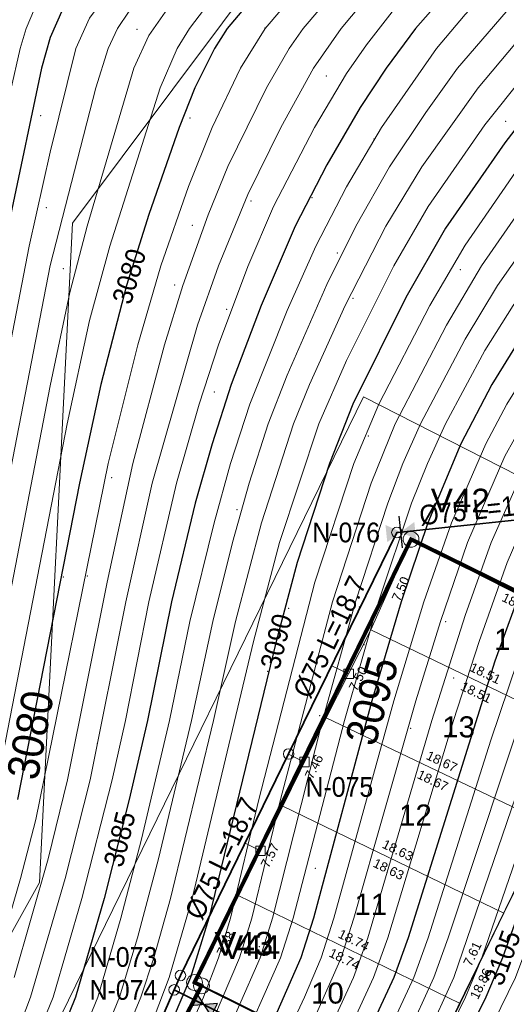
# Model space of a CAD drawing. Header units: metres. Extents: x 295850 to 310263, y 8095845 to 8104014.
# Tile 17 of 78: x 296105 to 296142, y 8096175 to 8096250. Entities that reach past the tile are written whole.
import ezdxf
from ezdxf.enums import TextEntityAlignment as Align

# ---------------------------------------------------------------- set-up
doc = ezdxf.new("R2010")
doc.units = ezdxf.units.M
doc.linetypes.add('CENTER', pattern=[5.08, 3.175, -0.635, 0.635, -0.635])
for name, color, linetype, lineweight in [('ALIN-AV1', 8, 'CENTER', 13), ('ALIN-C03', 8, 'CENTER', 13), ('AP-CONEX', 150, 'Continuous', 18), ('AP-NODOS', 1, 'Continuous', 18), ('AP-NODOS-TXT', 1, 'Continuous', 18), ('AP-RED-075', 5, 'Continuous', 35), ('AP-RED-TXT', 5, 'Continuous', 18), ('AP-VALVULAS', 42, 'Continuous', 25), ('C-TOPO-MAJR', 33, 'Continuous', 25), ('C-TOPO-MINR', 253, 'Continuous', 13), ('C-TOPO-PNTS', 8, 'Continuous', 9), ('C-TOPO-TEXT', 33, 'Continuous', 13), ('C-TOPO-TEXT-500', 33, 'Continuous', 13), ('LOTE', 7, 'Continuous', 18), ('LOTE_MEDIDAS', 8, 'Continuous', 13), ('LOTE_NUMERO', 8, 'Continuous', 13), ('MANZANA', 3, 'Continuous', 25), ('PERIMETRO', 1, 'Continuous', 35), ('RELIEVE_LIMITE', 6, 'Continuous', 18), ('VERTICES', 1, 'Continuous', 13), ('VIA_BORDE', 8, 'Continuous', 18)]:
    doc.layers.add(name, color=color, linetype=linetype, lineweight=lineweight)
doc.styles.add('ARIAL', font='arial.ttf')

# ---------------------------------------------------------------- blocks, each defined once
blk = doc.blocks.new('PUNTOS_TOPOGRAFICOS')
at = {"layer": 'C-TOPO-PNTS'}
for p in [(296113.595, 8096248.853, 3077.82), (296123.295, 8096248.969, 3081.112), (296127.954, 8096245.327, 3083.512), (296106.289, 8096242.304, 3075.48), (296117.625, 8096242.136, 3080.264), (296141.557, 8096241.884, 3089.52), (296131.575, 8096240.535, 3085.994), (296126.862, 8096236.09, 3085.092), (296106.709, 8096235.334, 3076.44), (296122.244, 8096235.838, 3083.202), (296117.793, 8096233.991, 3081.625), (296128.793, 8096231.892, 3086.848), (296107.992, 8096230.69, 3077.628), (296138.114, 8096230.632, 3091.355), (296116.45, 8096229.456, 3081.728), (296129.969, 8096228.449, 3088.168), (296120.396, 8096227.609, 3083.858), (296119.469, 8096221.338, 3084.474), (296131.15, 8096218.005, 3091.202), (296111.663, 8096214.846, 3081.294), (296121.17, 8096212.411, 3086.842), (296135.091, 8096209.891, 3095.03), (296107.992, 8096207.31, 3080.076), (296109.816, 8096207.372, 3081.08), (296125.099, 8096204.937, 3090.158), (296130.473, 8096205.021, 3093.25), (296137.022, 8096203.93, 3097.24), (296130.809, 8096202.166, 3093.926), (296123.498, 8096200.151, 3089.938), (296137.61, 8096199.647, 3098.392), (296127.45, 8096196.792, 3092.81), (296134.348, 8096195.832, 3097.138), (296110.572, 8096194.693, 3082.88), (296127.121, 8096185.205, 3094.434), (296122.87, 8096179.253, 3092.582)]:
    blk.add_point(p, dxfattribs=at)
blk = doc.blocks.new('CURVAS_NIVEL')
at = {"layer": 'C-TOPO-MAJR'}
for points, elevation in [([(296165.494, 8096295.483), (296156.494, 8096278.2), (296150.494, 8096268.263), (296145.994, 8096261.64), (296142.994, 8096257.903), (296136.994, 8096251.518), (296134.72, 8096248.92), (296132.506, 8096245.92), (296130.513, 8096242.92), (296127.994, 8096238.578), (296125.587, 8096233.92), (296123.01, 8096227.92), (296120.742, 8096221.92), (296119.284, 8096217.42), (296118.016, 8096212.92), (296116.218, 8096205.42), (296114.399, 8096196.42), (296113.008, 8096190.42), (296111.097, 8096182.92), (296108.935, 8096175.42), (296107.095, 8096170.92), (296103.128, 8096163.42)], 3085), ([(296173.295, 8096292.42), (296162.494, 8096271.335), (296158.276, 8096263.92), (296154.994, 8096258.771), (296148.174, 8096248.92), (296141.494, 8096240.238), (296136.994, 8096233.767), (296133.994, 8096228.508), (296129.959, 8096220.42), (296128.191, 8096215.92), (296125.748, 8096208.42), (296124.162, 8096202.42), (296119.053, 8096181.42), (296117.645, 8096176.92), (296115.105, 8096170.92), (296109.074, 8096158.92), (296102.353, 8096143.92)], 3090), ([(296186.494, 8096299.698), (296181.655, 8096290.92), (296170.993, 8096268.42), (296168.754, 8096263.92), (296166.316, 8096259.42), (296163.651, 8096254.92), (296161.682, 8096251.92), (296147.494, 8096232.411), (296143.291, 8096226.42), (296140.526, 8096221.92), (296138.171, 8096217.42), (296135.669, 8096211.42), (296133.635, 8096205.42), (296131.405, 8096197.92), (296126.987, 8096181.42), (296126.024, 8096178.42), (296123.38, 8096172.42)], 3095), ([(296196.994, 8096303.851), (296189.191, 8096287.92), (296182.303, 8096271.42), (296177.695, 8096260.92), (296174.648, 8096254.92), (296172.934, 8096251.92), (296170.924, 8096248.92), (296155.502, 8096227.92), (296150.255, 8096220.42), (296147.307, 8096215.92), (296144.882, 8096211.42), (296142.994, 8096207.095), (296140.753, 8096200.92), (296134.156, 8096179.92), (296133.068, 8096176.92), (296130.295, 8096170.92)], 3100), ([(296204.906, 8096302.92), (296196.948, 8096284.92), (296188.617, 8096263.92), (296184.73, 8096254.92), (296181.473, 8096248.92), (296177.673, 8096242.92), (296174.494, 8096238.363), (296161.369, 8096220.42), (296156.383, 8096212.92), (296153.812, 8096208.42), (296150.494, 8096202.035), (296147.991, 8096196.42), (296145.056, 8096188.92), (296141.32, 8096178.42), (296140.055, 8096175.42), (296129.062, 8096152.92)], 3105), ([(296158.137, 8096299.92), (296153.018, 8096289.42), (296150.494, 8096284.673), (296144.494, 8096275.196), (296142.918, 8096272.92), (296140.582, 8096269.92), (296133.994, 8096262.756), (296122.943, 8096251.92), (296120.438, 8096248.92), (296119.468, 8096247.42), (296117.974, 8096244.42), (296116.793, 8096241.42), (296114.494, 8096234.825), (296112.786, 8096229.42), (296110.854, 8096221.92), (296109.225, 8096214.42), (296104.516, 8096190.42)], 3080), ([(296144.666, 8096292.42), (296142.991, 8096289.42), (296139.313, 8096283.42), (296138.291, 8096281.92), (296135.933, 8096278.92), (296132.072, 8096274.42), (296129.494, 8096271.649), (296124.994, 8096267.175), (296109.994, 8096253.084), (296108.989, 8096251.92), (296107.966, 8096250.42), (296106.994, 8096248.249), (296106.351, 8096245.92), (296103.994, 8096234.737)], 3075)]:
    blk.add_lwpolyline(points, dxfattribs=dict(at, elevation=elevation))
at = {"layer": 'C-TOPO-MINR'}
for points, elevation in [([(296159.734, 8096295.42), (296154.994, 8096285.885), (296152.821, 8096281.92), (296145.994, 8096271.132), (296142.994, 8096266.885), (296139.101, 8096262.42), (296128.719, 8096251.92), (296126.205, 8096248.92), (296125.144, 8096247.42), (296123.414, 8096244.42), (296120.494, 8096238.445), (296118.994, 8096234.779), (296117.063, 8096229.42), (296115.687, 8096224.92), (296113.265, 8096215.92), (296111.318, 8096206.92), (296108.323, 8096191.92), (296106.855, 8096185.92), (296104.279, 8096176.92)], 3082), ([(296161.646, 8096295.42), (296154.74, 8096281.92), (296152.068, 8096277.42), (296147.494, 8096270.187), (296144.225, 8096265.42), (296142.994, 8096263.848), (296140.384, 8096260.92), (296131.573, 8096251.92), (296129.077, 8096248.92), (296126.994, 8096245.92), (296124.499, 8096241.42), (296121.994, 8096236.326), (296119.786, 8096230.92), (296118.194, 8096226.42), (296114.746, 8096214.42), (296112.753, 8096205.42), (296110.029, 8096191.92), (296108.138, 8096184.42), (296105.519, 8096175.42), (296104.365, 8096172.42)], 3083), ([(296164.367, 8096296.92), (296158.203, 8096284.92), (296154.994, 8096278.974), (296148.479, 8096268.42), (296144.494, 8096262.706), (296141.494, 8096259.205), (296133.121, 8096250.42), (296130.994, 8096247.679), (296129.494, 8096245.513), (296127.057, 8096241.42), (296123.961, 8096235.42), (296121.994, 8096230.857), (296119.767, 8096224.92), (296118.306, 8096220.42), (296116.581, 8096214.42), (296114.485, 8096205.42), (296112.716, 8096196.42), (296111.708, 8096191.92), (296109.414, 8096182.92), (296107.233, 8096175.42), (296105.494, 8096171.144), (296100.994, 8096162.388)], 3084), ([(296167.362, 8096295.42), (296157.163, 8096275.92), (296151.756, 8096266.92), (296147.494, 8096260.635), (296142.994, 8096254.857), (296138.494, 8096249.979), (296136.322, 8096247.42), (296132.154, 8096241.42), (296129.494, 8096236.92), (296127.156, 8096232.42), (296124.994, 8096227.531), (296122.162, 8096220.42), (296120.696, 8096215.92), (296119.435, 8096211.42), (296117.609, 8096203.92), (296116.068, 8096196.42), (296113.93, 8096187.42), (296112.37, 8096181.42), (296110.615, 8096175.42), (296108.775, 8096170.92), (296104.022, 8096161.92)], 3086), ([(296168.494, 8096294.018), (296158.284, 8096274.42), (296153.494, 8096266.338), (296148.994, 8096259.66), (296144.494, 8096253.548), (296137.91, 8096245.92), (296135.494, 8096242.559), (296132.756, 8096238.42), (296130.189, 8096233.92), (296127.994, 8096229.5), (296124.994, 8096222.62), (296123.551, 8096218.92), (296122.101, 8096214.42), (296120.83, 8096209.92), (296119.339, 8096203.92), (296117.73, 8096196.42), (296115.217, 8096185.92), (296113.636, 8096179.92), (296112.268, 8096175.42), (296110.418, 8096170.92), (296105.654, 8096161.92), (296103.557, 8096157.42)], 3087), ([(296170.33, 8096293.92), (296159.417, 8096272.92), (296154.068, 8096263.92), (296148.994, 8096256.529), (296144.504, 8096250.42), (296139.473, 8096244.42), (296135.21, 8096238.42), (296132.462, 8096233.92), (296129.395, 8096227.92), (296126.673, 8096221.92), (296125.466, 8096218.92), (296123.035, 8096211.42), (296121.074, 8096203.92), (296119.39, 8096196.42), (296116.124, 8096182.92), (296114.875, 8096178.42), (296113.894, 8096175.42), (296112.016, 8096170.92), (296107.291, 8096161.92), (296105.849, 8096158.92), (296100.434, 8096146.92)], 3088), ([(296172.216, 8096293.92), (296160.564, 8096271.42), (296155.23, 8096262.42), (296149.073, 8096253.42), (296145.994, 8096249.151), (296139.994, 8096241.617), (296135.675, 8096235.42), (296133.078, 8096230.92), (296129.494, 8096223.737), (296127.386, 8096218.92), (296124.397, 8096209.92), (296122.442, 8096202.42), (296117.786, 8096182.92), (296116.038, 8096176.92), (296114.902, 8096173.92), (296113.574, 8096170.92), (296107.463, 8096158.92), (296102.031, 8096146.92)], 3089), ([(296175.96, 8096293.92), (296163.994, 8096270.454), (296160.369, 8096263.92), (296157.643, 8096259.42), (296152.575, 8096251.92), (296148.994, 8096246.889), (296142.595, 8096238.42), (296138.494, 8096232.477), (296135.814, 8096227.92), (296131.94, 8096220.42), (296130.053, 8096215.92), (296127.091, 8096206.92), (296122.832, 8096190.42), (296120.689, 8096181.42), (296119.778, 8096178.42), (296118.627, 8096175.42), (296116.621, 8096170.92), (296110.673, 8096158.92), (296105.218, 8096146.92), (296103.919, 8096143.92)], 3091), ([(296177.008, 8096292.42), (296165.494, 8096269.541), (296161.608, 8096262.42), (296158.895, 8096257.92), (296154.856, 8096251.92), (296150.494, 8096245.82), (296144.494, 8096237.78), (296139.74, 8096230.92), (296137.069, 8096226.42), (296133.182, 8096218.92), (296131.351, 8096214.42), (296128.419, 8096205.42), (296124.472, 8096190.42), (296122.3, 8096181.42), (296121.368, 8096178.42), (296118.826, 8096172.42), (296112.25, 8096158.92), (296107.463, 8096148.42), (296105.482, 8096143.92), (296104.47, 8096140.92)], 3092), ([(296178.829, 8096292.42), (296166.165, 8096266.92), (296162.872, 8096260.92), (296160.161, 8096256.42), (296157.137, 8096251.92), (296145.994, 8096236.638), (296140.952, 8096229.42), (296138.494, 8096225.36), (296135.103, 8096218.92), (296133.76, 8096215.92), (296132.625, 8096212.92), (296130.164, 8096205.42), (296127.673, 8096196.42), (296123.885, 8096181.42), (296122.937, 8096178.42), (296119.641, 8096170.92), (296113.8, 8096158.92), (296111.03, 8096152.92), (296107.031, 8096143.92), (296105.997, 8096140.92), (296105.53, 8096137.92), (296105.458, 8096134.92), (296105.77, 8096107.92)], 3093), ([(296184.994, 8096300.177), (296179.862, 8096290.92), (296168.494, 8096267.496), (296165.019, 8096260.92), (296162.37, 8096256.42), (296159.415, 8096251.92), (296147.408, 8096235.42), (296142.127, 8096227.92), (296139.994, 8096224.481), (296137.009, 8096218.92), (296135.622, 8096215.92), (296134.429, 8096212.92), (296131.903, 8096205.42), (296129.332, 8096196.42), (296125.446, 8096181.42), (296124.487, 8096178.42), (296121.155, 8096170.92), (296112.535, 8096152.92), (296108.562, 8096143.92), (296107.535, 8096140.92), (296107.059, 8096137.92), (296106.988, 8096134.92), (296107.535, 8096104.92)], 3094), ([(296187.994, 8096299.254), (296182.695, 8096289.42), (296172.994, 8096268.329), (296170.057, 8096262.42), (296167.623, 8096257.92), (296164.931, 8096253.42), (296162.897, 8096250.42), (296148.659, 8096230.92), (296144.494, 8096224.971), (296141.65, 8096220.42), (296140.056, 8096217.42), (296137.465, 8096211.42), (296135.367, 8096205.42), (296133.072, 8096197.92), (296128.517, 8096181.42), (296127.553, 8096178.42), (296126.299, 8096175.42), (296124.199, 8096170.92)], 3096), ([(296189.286, 8096298.42), (296185.247, 8096290.92), (296183.769, 8096287.92), (296177.842, 8096274.42), (296173.638, 8096265.42), (296168.941, 8096256.42), (296167.169, 8096253.42), (296165.165, 8096250.42), (296150.494, 8096230.349), (296146.663, 8096224.92), (296143.689, 8096220.42), (296141.494, 8096216.471), (296138.678, 8096209.92), (296136.61, 8096203.92), (296134.74, 8096197.92), (296130.041, 8096181.42), (296129.079, 8096178.42), (296126.436, 8096172.42)], 3097), ([(296191.004, 8096298.42), (296185.571, 8096287.92), (296179.113, 8096272.92), (296174.968, 8096263.92), (296170.276, 8096254.92), (296167.437, 8096250.42), (296148.994, 8096225.073), (296144.859, 8096218.92), (296142.994, 8096215.609), (296140.466, 8096209.92), (296138.494, 8096204.397), (296135.955, 8096196.42), (296131.112, 8096179.92), (296130.014, 8096176.92), (296127.249, 8096170.92), (296117.769, 8096151.42), (296115.792, 8096146.92), (296114.69, 8096143.92), (296113.9, 8096140.92), (296113.641, 8096139.42), (296113.406, 8096136.42), (296113.699, 8096125.92), (296114.354, 8096115.42), (296114.899, 8096109.42)], 3098), ([(296192.715, 8096298.42), (296187.38, 8096287.92), (296181.037, 8096272.92), (296177.006, 8096263.92), (296174.852, 8096259.42), (296172.466, 8096254.92), (296170.704, 8096251.92), (296168.646, 8096248.92), (296153.494, 8096228.264), (296149.052, 8096221.92), (296145.994, 8096217.306), (296143.631, 8096212.92), (296141.688, 8096208.42), (296139.551, 8096202.42), (296137.608, 8096196.42), (296132.633, 8096179.92), (296131.542, 8096176.92), (296128.773, 8096170.92)], 3099), ([(296198.494, 8096303.493), (296190.341, 8096286.42), (296184.201, 8096271.42), (296179.725, 8096260.92), (296176.789, 8096254.92), (296175.105, 8096251.92), (296172.994, 8096248.658), (296156.673, 8096226.42), (296151.463, 8096218.92), (296148.577, 8096214.42), (296146.164, 8096209.92), (296144.494, 8096206.21), (296142.472, 8096200.92), (296140.443, 8096194.92), (296135.681, 8096179.92), (296134.593, 8096176.92), (296131.816, 8096170.92)], 3101), ([(296199.903, 8096302.92), (296192.154, 8096286.42), (296181.701, 8096260.92), (296180.379, 8096257.92), (296178.867, 8096254.92), (296176.311, 8096250.42), (296174.34, 8096247.42), (296158.928, 8096226.42), (296152.678, 8096217.42), (296149.867, 8096212.92), (296147.463, 8096208.42), (296145.423, 8096203.92), (296143.674, 8096199.42), (296137.211, 8096179.92), (296136.117, 8096176.92), (296134.062, 8096172.42)], 3102), ([(296200.92, 8096301.42), (296193.321, 8096284.92), (296186.494, 8096267.845), (296181.626, 8096256.42), (296178.994, 8096251.512), (296175.994, 8096246.685), (296159.023, 8096223.42), (296153.494, 8096215.294), (296150.347, 8096209.92), (296147.494, 8096204.266), (296145.454, 8096199.42), (296142.994, 8096192.605), (296137.642, 8096176.92), (296135.583, 8096172.42), (296125.309, 8096151.42), (296124.021, 8096148.42), (296123.205, 8096145.42), (296122.811, 8096142.42), (296122.09, 8096134.92), (296122.112, 8096130.42), (296122.37, 8096127.42), (296123.321, 8096119.92), (296124.362, 8096113.92), (296125.547, 8096109.42)], 3103), ([(296203.237, 8096302.92), (296195.134, 8096284.92), (296186.758, 8096263.92), (296184.234, 8096257.92), (296182.815, 8096254.92), (296180.36, 8096250.42), (296177.494, 8096245.78), (296174.48, 8096241.42), (296159.494, 8096220.903), (296154.994, 8096214.199), (296151.671, 8096208.42), (296148.994, 8096203.186), (296146.711, 8096197.92), (296143.369, 8096188.92), (296139.761, 8096178.42), (296138.52, 8096175.42), (296127.546, 8096152.92)], 3104), ([(296205.35, 8096299.92), (296198.132, 8096283.42), (296189.242, 8096260.92), (296187.32, 8096256.42), (296185.885, 8096253.42), (296182.579, 8096247.42), (296178.994, 8096241.769), (296175.994, 8096237.387), (296162.539, 8096218.92), (296158.574, 8096212.92), (296155.958, 8096208.42), (296152.028, 8096200.92), (296148.994, 8096194.256), (296146.222, 8096187.42), (296142.304, 8096176.92), (296130.579, 8096152.92)], 3106), ([(296160.119, 8096299.92), (296154.159, 8096287.92), (296151.746, 8096283.42), (296144.494, 8096272.068), (296141.494, 8096268.048), (296136.384, 8096262.42), (296125.857, 8096251.92), (296123.323, 8096248.92), (296121.457, 8096245.92), (296119.295, 8096241.42), (296117.494, 8096236.93), (296115.398, 8096230.92), (296113.643, 8096224.92), (296111.392, 8096215.92), (296105.914, 8096188.92), (296104.745, 8096184.42), (296102.558, 8096176.92)], 3081), ([(296156.161, 8096299.92), (296151.095, 8096289.42), (296148.994, 8096285.562), (296146.795, 8096281.92), (296142.87, 8096275.92), (296140.633, 8096272.92), (296138.494, 8096270.389), (296132.433, 8096263.92), (296121.994, 8096253.924), (296118.72, 8096250.42), (296117.573, 8096248.92), (296116.651, 8096247.42), (296115.36, 8096244.42), (296111.523, 8096232.42), (296109.994, 8096226.776), (296108.281, 8096218.92), (296102.739, 8096190.42)], 3079), ([(296154.933, 8096301.42), (296149.91, 8096290.92), (296147.494, 8096286.489), (296144.494, 8096281.529), (296141.494, 8096277.054), (296139.462, 8096274.42), (296136.898, 8096271.42), (296129.733, 8096263.92), (296120.154, 8096254.92), (296115.9, 8096250.42), (296114.494, 8096248.405), (296113.354, 8096245.92), (296109.804, 8096233.92), (296108.494, 8096228.906), (296106.994, 8096221.801), (296100.929, 8096190.42)], 3078), ([(296152.941, 8096301.42), (296147.926, 8096290.92), (296145.994, 8096287.448), (296142.653, 8096281.92), (296139.994, 8096278.081), (296135.494, 8096272.655), (296127.994, 8096264.873), (296118.938, 8096256.42), (296114.429, 8096251.92), (296112.994, 8096250.239), (296112.109, 8096248.92), (296111.394, 8096247.42), (296110.469, 8096244.42), (296106.994, 8096230.935), (296099.414, 8096191.92)], 3077), ([(296146.699, 8096292.42), (296144.494, 8096288.423), (296141.477, 8096283.42), (296139.994, 8096281.168), (296138.316, 8096278.92), (296134.557, 8096274.42), (296131.824, 8096271.42), (296126.494, 8096266.035), (296116.215, 8096256.42), (296111.618, 8096251.92), (296109.994, 8096249.713), (296108.959, 8096247.42), (296106.994, 8096239.533), (296105.4, 8096232.42), (296097.577, 8096191.92)], 3076), ([(296143.358, 8096293.92), (296141.494, 8096290.5), (296138.096, 8096284.92), (296136.013, 8096281.92), (296134.808, 8096280.42), (296128.174, 8096272.92), (296123.62, 8096268.42), (296109.994, 8096255.685), (296108.494, 8096254.153), (296106.711, 8096251.92), (296105.824, 8096250.42), (296105.176, 8096248.92), (296104.719, 8096247.42), (296103.994, 8096244.159)], 3074)]:
    blk.add_lwpolyline(points, dxfattribs=dict(at, elevation=elevation))
at = {"layer": 'C-TOPO-TEXT', "style": 'ARIAL', "width": 0.9}
for s, rotation, p in [('3095', 74.14324, (296131.405, 8096197.92)), ('3080', 79.19359, (296105.494, 8096195.323))]:
    blk.add_text(s, height=2.4, rotation=rotation, dxfattribs=at).set_placement(p, align=Align.MIDDLE_CENTER)
at = {"layer": 'C-TOPO-TEXT-500', "style": 'ARIAL', "width": 0.9}
for s, rotation, p in [('3080', 73.28613, (296112.994, 8096230.124)), ('3090', 75.78311, (296124.162, 8096202.42)), ('3085', 76.04591, (296112.268, 8096187.42)), ('3105', 70.06438, (296141.32, 8096178.42))]:
    blk.add_text(s, height=1.5, rotation=rotation, dxfattribs=at).set_placement(p, align=Align.MIDDLE_CENTER)
blk = doc.blocks.new('NODO')
blk.add_circle((0, 0), 0.5)
blk = doc.blocks.new('VALV_CERRADA')
h = blk.add_hatch(color=7)
h.dxf.hatch_style = 1
h.paths.add_polyline_path([(-0.5, 0.3), (0.5, -0.3), (0.5, 0.3), (-0.5, -0.3)])
blk.add_line((0, -0.55), (0, 0.55))
blk = doc.blocks.new('VALV_COMP')
h = blk.add_hatch(color=7)
h.dxf.hatch_style = 1
h.paths.add_polyline_path([(-0.5, 0.3), (0, 0), (-0.5, -0.3)])
h.paths.add_polyline_path([(0.5, 0.3), (0, 0), (0.5, -0.3)])
blk.add_lwpolyline([(-0.5, 0.3), (0.5, -0.3), (0.5, 0.3), (-0.5, -0.3)], close=True)
blk = doc.blocks.new('CONEX')
blk.add_lwpolyline([(-0.3, -0.3), (0.3, -0.3), (0.3, 0.3), (-0.3, 0.3)], close=True)

msp = doc.modelspace()

# ---------------------------------------------------------------- linework, layer by layer
at = {"layer": 'ALIN-AV1'}
msp.add_lwpolyline([(296051.512, 8096055.555), (296081.502, 8096080.084), (296087.39, 8096089.535), (296096.962, 8096109.606), (296099.321, 8096116.434), (296102.382, 8096123.834), (296096.41, 8096135.43), (296113.509, 8096169.297), (296116.888, 8096177.073), (296133.309, 8096210.686), (296148.807, 8096212.309), (296165.821, 8096246.006), (296169.618, 8096253.772), (296185.447, 8096286.961), (296187.061, 8096296.119), (296203.567, 8096329.647), (296208.558, 8096339.969), (296224.895, 8096373.667), (296229.978, 8096383.835), (296247.184, 8096418.694)], dxfattribs=at)
at = {"layer": 'ALIN-C03'}
msp.add_lwpolyline([(296116.412, 8096175.978), (296161.101, 8096153.801)], dxfattribs=at)
at = {"layer": 'AP-CONEX'}
for p, q in [((296129.647, 8096199.956), (296128.372, 8096200.58)), ((296126.304, 8096193.268), (296125.089, 8096193.861)), ((296122.96, 8096186.537), (296121.79, 8096187.108))]:
    msp.add_line(p, q, dxfattribs=at)
at = {"layer": 'AP-RED-075'}
for points in [[(296186.844, 8096294.883), (296185.447, 8096286.961), (296177.532, 8096270.366), (296169.618, 8096253.772), (296169.096, 8096252.705), (296165.821, 8096246.006), (296157.314, 8096229.157), (296148.807, 8096212.309), (296146.532, 8096212.071), (296133.606, 8096210.717)], [(296097.338, 8096133.627), (296096.41, 8096135.43), (296104.959, 8096152.363), (296113.509, 8096169.297), (296116.412, 8096175.978), (296116.888, 8096177.073), (296125.098, 8096193.879), (296133.309, 8096210.686), (296133.606, 8096210.717)], [(296116.412, 8096175.978), (296122.184, 8096173.113)]]:
    msp.add_lwpolyline(points, dxfattribs=at)
at = {"layer": 'LOTE'}
for points in [[(296134.387, 8096210.159), (296151.232, 8096201.861), (296148.016, 8096195.257), (296131.34, 8096203.301)], [(296131.34, 8096203.301), (296148.016, 8096195.257), (296144.799, 8096188.569), (296127.954, 8096196.612)], [(296127.954, 8096196.612), (296144.799, 8096188.569), (296141.413, 8096181.795), (296124.653, 8096189.923)], [(296124.653, 8096189.923), (296141.413, 8096181.795), (296138.112, 8096174.937), (296121.267, 8096183.15)], [(296143.106, 8096185.267), (296149.962, 8096181.795), (296141.667, 8096164.946), (296134.811, 8096168.333)], [(296121.267, 8096183.15), (296138.112, 8096174.937), (296134.811, 8096168.333), (296117.966, 8096176.546)]]:
    msp.add_lwpolyline(points, close=True, dxfattribs=at)
at = {"layer": 'MANZANA', "const_width": 0.15}
msp.add_lwpolyline([(296134.387, 8096210.159), (296177.98, 8096187.976), (296161.474, 8096154.956), (296117.966, 8096176.546)], close=True, dxfattribs=at)
at = {"layer": 'PERIMETRO', "const_width": 0.3}
msp.add_lwpolyline([(296190.431, 8096294.459), (296146.17, 8096204.361), (296134.385, 8096210.166), (296117.959, 8096176.544), (296118.483, 8096176.288), (296111.107, 8096162.074), (296097.475, 8096134.887), (296106.524, 8096130.716), (296088.42, 8096088.917)], dxfattribs=at)
at = {"layer": 'RELIEVE_LIMITE'}
msp.add_lwpolyline([(296115.65, 8096366.01), (296176.971, 8096325.37), (296108.687, 8096234.143), (296106.182, 8096184.136), (296077.64, 8096132.804), (296066.776, 8096089.62), (296027.769, 8096057.44), (296056.246, 8096026.731), (296130.241, 8096093.038), (296162.96, 8096140.437), (296205.699, 8096196.476), (296276.908, 8096267.406), (296355.027, 8096375.385), (296177.488, 8096464.039)], close=True, dxfattribs=at)
at = {"layer": 'VERTICES'}
for centre in [(296134.385, 8096210.166), (296117.959, 8096176.544), (296118.483, 8096176.288)]:
    msp.add_circle(centre, 0.6, dxfattribs=at)
at = {"layer": 'VIA_BORDE'}
msp.add_lwpolyline([(296086.657, 8096131.201), (296107.631, 8096172.743), (296107.288, 8096172.914), (296130.769, 8096220.977), (296142.541, 8096214.986), (296161.409, 8096252.355), (296179.731, 8096290.774), (296177.406, 8096291.902)], dxfattribs=at)
msp.add_lwpolyline([(296177.98, 8096187.976), (296134.387, 8096210.159), (296117.966, 8096176.546), (296161.474, 8096154.956), (296177.98, 8096187.976)], close=True, dxfattribs=at)

# ---------------------------------------------------------------- block references
at = {"layer": 'AP-CONEX', "xscale": 1.2, "yscale": 1.2}
for p in [(296129.647, 8096199.956), (296126.304, 8096193.268), (296122.96, 8096186.537)]:
    msp.add_blockref('CONEX', p, dxfattribs=at)
at = {"layer": 'AP-NODOS', "xscale": 0.8, "yscale": 0.8}
for p in [(296133.309, 8096210.686), (296125.098, 8096193.879), (296116.888, 8096177.073), (296116.412, 8096175.978)]:
    msp.add_blockref('NODO', p, dxfattribs=at)
at = {"layer": 'AP-VALVULAS'}
for name, p, xscale, yscale, rotation in [('VALV_CERRADA', (296133.606, 8096210.717), 2.2, 2.2, 5.978839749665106), ('VALV_COMP', (296118.651, 8096174.866), 1.8, 1.8, 333.6079867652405)]:
    msp.add_blockref(name, p, dxfattribs=dict(at, xscale=xscale, yscale=yscale, rotation=rotation))
at = {"layer": 'C-TOPO-MAJR'}
msp.add_blockref('CURVAS_NIVEL', (0, 0), dxfattribs=at)
at = {"layer": 'C-TOPO-PNTS'}
msp.add_blockref('PUNTOS_TOPOGRAFICOS', (0, 0), dxfattribs=at)

# ---------------------------------------------------------------- texts
at = {"layer": 'AP-NODOS-TXT', "style": 'ARIAL', "width": 0.9}
for s, p in [('N-076', (296129.46, 8096210.686)), ('N-075', (296128.948, 8096191.379)), ('N-073', (296112.563, 8096178.478)), ('N-074', (296112.563, 8096175.978))]:
    msp.add_text(s, height=1.5, dxfattribs=at).set_placement(p, align=Align.MIDDLE_CENTER)
at = {"layer": 'AP-RED-TXT', "style": 'ARIAL', "width": 0.9}
for s, rotation, p in [('Ø75 L=13.0', 5.97884, (296139.955, 8096212.488)), ('Ø75 L=18.7', 63.96305, (296128.215, 8096202.765)), ('Ø75 L=18.7', 63.96305, (296120.005, 8096185.959))]:
    msp.add_text(s, height=1.5, rotation=rotation, dxfattribs=at).set_placement(p, align=Align.MIDDLE_CENTER)
at = {"layer": 'LOTE_MEDIDAS', "style": 'ARIAL'}
for s, rotation, p in [('7.50', 66.0428, (296133.595, 8096206.405)), ('18.78', 333.77578, (296142.456, 8096205.293)), ('7.50', 63.15137, (296130.361, 8096199.595)), ('18.51', -25.75073, (296140.025, 8096200)), ('18.51', 334.24927, (296139.33, 8096198.559)), ('18.67', -25.52462, (296136.721, 8096193.312)), ('7.46', 63.73157, (296127.021, 8096192.914)), ('18.67', 334.47538, (296136.032, 8096191.868)), ('18.63', -25.87174, (296133.382, 8096186.579)), ('7.57', 63.44085, (296123.676, 8096186.179)), ('18.63', 334.12826, (296132.684, 8096185.139)), ('7.38', 63.44018, (296120.332, 8096179.49)), ('18.74', -25.9917, (296130.04, 8096179.763)), ('7.61', 64.2956, (296139.042, 8096178.713)), ('18.74', 334.0083, (296129.339, 8096178.324)), ('18.86', 63.9009, (296139.677, 8096176.448))]:
    msp.add_text(s, height=0.7, rotation=rotation, dxfattribs=at).set_placement(p, align=Align.MIDDLE_CENTER)
at = {"layer": 'LOTE_NUMERO', "style": 'ARIAL'}
for s, p in [('1', (296141.302, 8096202.581)), ('13', (296137.992, 8096195.935)), ('12', (296134.715, 8096189.246)), ('11', (296131.336, 8096182.473)), ('10', (296128.039, 8096175.741))]:
    msp.add_text(s, height=1.6, dxfattribs=at).set_placement(p, align=Align.MIDDLE_CENTER)
at = {"layer": 'VERTICES', "style": 'ARIAL'}
for s, p in [('V42', (296135.885, 8096211.666)), ('V43', (296119.459, 8096178.044)), ('V44', (296119.983, 8096177.788))]:
    msp.add_text(s, height=1.8, dxfattribs=at).set_placement(p, align=Align.BOTTOM_LEFT)

doc.saveas('drawing.dxf')
